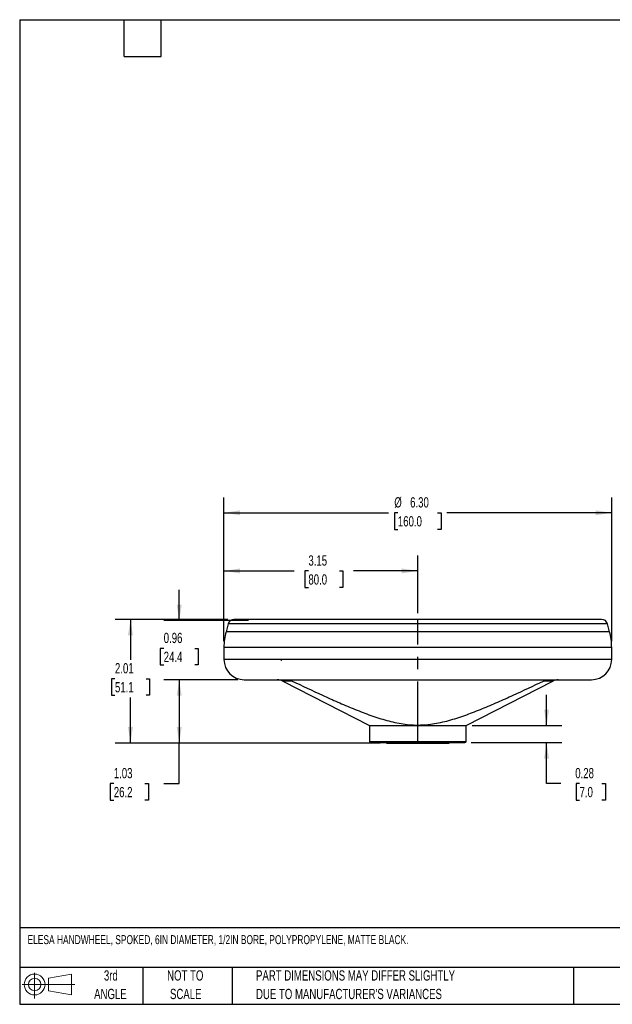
# Model space of a CAD drawing. Header units: inches. Extents: x 0.5 to 21.5, y 0.5 to 16.5.
# Tile 1 of 3: x 0.5 to 10.1, y 0.5 to 16.5. Entities that reach past the tile are written whole.
import ezdxf

# ---------------------------------------------------------------- set-up
doc = ezdxf.new("R2010")
doc.units = ezdxf.units.IN
doc.header["$LTSCALE"] = 2
doc.header["$MEASUREMENT"] = 0
doc.linetypes.add('CENTERX2', pattern=[0.8, 0.5, -0.1, 0.1, -0.1])
doc.layers.add('CENTER', color=40, linetype='CENTERX2')
doc.layers.add('DIMENSIONS', color=140, linetype='Continuous', lineweight=25)
doc.layers.add('TEXT', color=140, linetype='Continuous', lineweight=25)
doc.styles.add('SLDTEXTSTYLE0', font='TXT', dxfattribs={"width": 0.7})
doc.dimstyles.new('SLDDIMSTYLE0', dxfattribs={"dimtxt": 0.169922, "dimasz": 0.26, "dimexe": 0, "dimexo": 0.0625, "dimgap": 0.04248, "dimtad": 0, "dimtih": 1, "dimtoh": 1, "dimrnd": 1e-09, "dimzin": 12, "dimdsep": 46, "dimtxsty": 'SLDTEXTSTYLE0', "dimsah": 1, "dimcen": 0.09, "dimadec": 0, "dimazin": 3, "dimtfac": 1, "dimtofl": 0, "dimtmove": 0, "dimatfit": 3, "dimfxl": 0, "dimfrac": 2, "dimtolj": 1, "dimtzin": 12, "dimarcsym": 0})
doc.dimstyles.new('SLDDIMSTYLE1', dxfattribs={"dimtxt": 0.169922, "dimasz": 0.26, "dimexe": 0, "dimexo": 0.0625, "dimgap": 0.04248, "dimtad": 0, "dimtih": 1, "dimtoh": 1, "dimrnd": 1e-09, "dimzin": 4, "dimdsep": 46, "dimtxsty": 'SLDTEXTSTYLE0', "dimsah": 1, "dimcen": 0.09, "dimadec": 0, "dimazin": 1, "dimtfac": 1, "dimtofl": 0, "dimtmove": 0, "dimatfit": 3, "dimfxl": 0, "dimfrac": 2, "dimtolj": 1, "dimtzin": 12, "dimarcsym": 0})
doc.dimstyles.new('SLDDIMSTYLE2', dxfattribs={"dimtxt": 0.169922, "dimasz": 0.26, "dimexe": 0, "dimexo": 0.0625, "dimgap": 0.04248, "dimtad": 0, "dimtih": 1, "dimtoh": 1, "dimrnd": 1e-09, "dimdsep": 46, "dimtxsty": 'SLDTEXTSTYLE0', "dimsah": 1, "dimcen": 0.09, "dimadec": 0, "dimazin": 2, "dimtfac": 1, "dimtmove": 0, "dimatfit": 0, "dimfxl": 0, "dimfrac": 2, "dimtolj": 1, "dimtzin": 12, "dimarcsym": 0})

# ---------------------------------------------------------------- blocks, each defined once
blk = doc.blocks.new('Block11')
at = {"color": 7, "linetype": 'Continuous', "lineweight": 18}
for p, q in [((0.204, 0.418), (0.204, 0)), ((0.431, 0.328), (0.801, 0.396)), ((0.431, 0.126), (0.431, 0.328)), ((0.801, 0.396), (0.801, 0.058)), ((0, 0.227), (0.856, 0.227)), ((0.431, 0.126), (0.801, 0.058))]:
    blk.add_line(p, q, dxfattribs=at)
for radius in [0.169, 0.101]:
    blk.add_circle((0.204, 0.227), radius, dxfattribs=at)
blk = doc.blocks.new('Block12')
at = {"color": 7, "linetype": 'Continuous'}
blk.add_blockref('Block11', (0, 0), dxfattribs=at)
blk = doc.blocks.new('SW_NOTE_0_2')
at = {"layer": 'TEXT', "color": 0, "char_height": 0.16667, "attachment_point": 1, "style": 'SLDTEXTSTYLE0'}
for s, insert in [('PART DIMENSIONS MAY DIFFER SLIGHTLY', (0, 0.215)), ("DUE TO MANUFACTURER'S VARIANCES", (0, -0.086))]:
    blk.add_mtext(s, dxfattribs=dict(at, insert=insert))
blk = doc.blocks.new('SW_NOTE_0_3')
at = {"layer": 'TEXT', "color": 0, "char_height": 0.1667, "attachment_point": 2, "style": 'SLDTEXTSTYLE0'}
for s, insert in [('NOT TO', (0.414, 0.215)), ('SCALE', (0.422, -0.086))]:
    blk.add_mtext(s, dxfattribs=dict(at, insert=insert))
blk = doc.blocks.new('SW_NOTE_0_4')
at = {"layer": 'TEXT', "color": 0, "char_height": 0.1667, "attachment_point": 2, "style": 'SLDTEXTSTYLE0'}
for s, insert in [('3rd', (0.182, 0.215)), ('ANGLE', (0.175, -0.086))]:
    blk.add_mtext(s, dxfattribs=dict(at, insert=insert))
blk = doc.blocks.new('_D')
at = {"layer": 'DIMENSIONS'}
for p, q in [((3.819, 6.399), (3.819, 7.793)), ((6.969, 6.855), (6.969, 7.793)), ((3.819, 7.543), (4.961, 7.543)), ((5.191, 7.543), (5.134, 7.543)), ((5.134, 7.543), (5.134, 7.273)), ((5.696, 7.543), (5.753, 7.543)), ((5.753, 7.543), (5.753, 7.273)), ((6.969, 7.543), (5.926, 7.543)), ((5.134, 7.273), (5.191, 7.273)), ((5.753, 7.273), (5.696, 7.273))]:
    blk.add_line(p, q, dxfattribs=at)
for points in [[(3.819, 7.543), (4.079, 7.503), (4.079, 7.583)], [(6.969, 7.543), (6.709, 7.583), (6.709, 7.503)]]:
    blk.add_solid(points, dxfattribs=at)
at = {"layer": 'DIMENSIONS', "char_height": 0.1667, "attachment_point": 1, "style": 'SLDTEXTSTYLE0'}
for s, insert in [('3.15', (5.191, 7.795)), ('80.0', (5.191, 7.487))]:
    blk.add_mtext(s, dxfattribs=dict(at, insert=insert))
blk = doc.blocks.new('_D_1')
at = {"layer": 'DIMENSIONS'}
for p, q in [((3.819, 6.399), (3.819, 8.737)), ((10.119, 6.399), (10.119, 8.737)), ((3.819, 8.487), (6.492, 8.487)), ((6.645, 8.487), (6.588, 8.487)), ((6.588, 8.487), (6.588, 8.217)), ((7.291, 8.487), (7.348, 8.487)), ((7.348, 8.487), (7.348, 8.217)), ((10.119, 8.487), (7.443, 8.487)), ((6.588, 8.217), (6.645, 8.217)), ((7.348, 8.217), (7.291, 8.217))]:
    blk.add_line(p, q, dxfattribs=at)
for points in [[(3.819, 8.487), (4.079, 8.447), (4.079, 8.527)], [(10.119, 8.487), (9.859, 8.527), (9.859, 8.447)]]:
    blk.add_solid(points, dxfattribs=at)
at = {"layer": 'DIMENSIONS', "char_height": 0.1667, "attachment_point": 1, "style": 'SLDTEXTSTYLE0'}
for s, insert in [('%%c', (6.587, 8.74)), ('6.30', (6.844, 8.74)), ('160.0', (6.645, 8.432))]:
    blk.add_mtext(s, dxfattribs=dict(at, insert=insert))
blk = doc.blocks.new('_D_2')
at = {"layer": 'DIMENSIONS'}
for p, q in [((3.092, 6.735), (3.092, 7.235)), ((4.218, 6.735), (2.842, 6.735)), ((2.84, 6.284), (2.783, 6.284)), ((2.783, 6.284), (2.783, 6.014)), ((3.345, 6.284), (3.402, 6.284)), ((3.402, 6.284), (3.402, 6.014)), ((2.783, 6.014), (2.84, 6.014)), ((3.402, 6.014), (3.345, 6.014)), ((4.046, 5.775), (2.842, 5.775)), ((3.092, 5.775), (3.092, 5.275))]:
    blk.add_line(p, q, dxfattribs=at)
for points in [[(3.092, 6.735), (3.132, 6.995), (3.052, 6.995)], [(3.092, 5.775), (3.052, 5.515), (3.132, 5.515)]]:
    blk.add_solid(points, dxfattribs=at)
at = {"layer": 'DIMENSIONS', "char_height": 0.1667, "attachment_point": 1, "style": 'SLDTEXTSTYLE0'}
for s, insert in [('0.96', (2.84, 6.537)), ('24.4', (2.84, 6.229))]:
    blk.add_mtext(s, dxfattribs=dict(at, insert=insert))
blk = doc.blocks.new('_D_3')
at = {"layer": 'DIMENSIONS'}
for p, q in [((4.046, 5.775), (2.842, 5.775)), ((3.092, 5.775), (3.092, 4.745)), ((6.359, 4.745), (2.842, 4.745)), ((3.092, 4.087), (3.092, 4.745)), ((2.029, 4.087), (1.972, 4.087)), ((1.972, 4.087), (1.972, 3.817)), ((2.534, 4.087), (2.591, 4.087)), ((2.591, 4.087), (2.591, 3.817)), ((2.841, 4.087), (3.092, 4.087)), ((1.972, 3.817), (2.029, 3.817)), ((2.591, 3.817), (2.534, 3.817))]:
    blk.add_line(p, q, dxfattribs=at)
for points in [[(3.092, 5.775), (3.052, 5.515), (3.132, 5.515)], [(3.092, 4.745), (3.132, 5.005), (3.052, 5.005)]]:
    blk.add_solid(points, dxfattribs=at)
at = {"layer": 'DIMENSIONS', "char_height": 0.1667, "attachment_point": 1, "style": 'SLDTEXTSTYLE0'}
for s, insert in [('1.03', (2.029, 4.34)), ('26.2', (2.029, 4.032))]:
    blk.add_mtext(s, dxfattribs=dict(at, insert=insert))
blk = doc.blocks.new('_D_4')
at = {"layer": 'DIMENSIONS'}
for p, q in [((3.882, 6.755), (2.05, 6.755)), ((2.3, 6.755), (2.3, 6.099)), ((2.048, 5.791), (1.991, 5.791)), ((1.991, 5.791), (1.991, 5.521)), ((2.553, 5.791), (2.61, 5.791)), ((2.61, 5.791), (2.61, 5.521)), ((1.991, 5.521), (2.048, 5.521)), ((2.3, 4.745), (2.3, 5.483)), ((2.61, 5.521), (2.553, 5.521)), ((6.359, 4.745), (2.05, 4.745))]:
    blk.add_line(p, q, dxfattribs=at)
for points in [[(2.3, 6.755), (2.26, 6.495), (2.34, 6.495)], [(2.3, 4.745), (2.34, 5.005), (2.26, 5.005)]]:
    blk.add_solid(points, dxfattribs=at)
at = {"layer": 'DIMENSIONS', "char_height": 0.1667, "attachment_point": 1, "style": 'SLDTEXTSTYLE0'}
for s, insert in [('2.01', (2.048, 6.044)), ('51.1', (2.048, 5.736))]:
    blk.add_mtext(s, dxfattribs=dict(at, insert=insert))
blk = doc.blocks.new('_D_5')
at = {"layer": 'DIMENSIONS'}
for p, q in [((9.061, 5.03), (9.061, 5.53)), ((7.854, 5.03), (9.311, 5.03)), ((7.834, 4.753), (9.311, 4.753)), ((9.061, 4.087), (9.061, 4.753)), ((9.291, 4.087), (9.061, 4.087)), ((9.597, 4.087), (9.54, 4.087)), ((9.54, 4.087), (9.54, 3.817)), ((9.961, 4.087), (10.018, 4.087)), ((10.018, 4.087), (10.018, 3.817)), ((9.54, 3.817), (9.597, 3.817)), ((10.018, 3.817), (9.961, 3.817))]:
    blk.add_line(p, q, dxfattribs=at)
for points in [[(9.061, 5.03), (9.101, 5.29), (9.021, 5.29)], [(9.061, 4.753), (9.021, 4.493), (9.101, 4.493)]]:
    blk.add_solid(points, dxfattribs=at)
at = {"layer": 'DIMENSIONS', "char_height": 0.1667, "attachment_point": 1, "style": 'SLDTEXTSTYLE0'}
for s, insert in [('0.28', (9.527, 4.34)), ('7.0', (9.597, 4.032))]:
    blk.add_mtext(s, dxfattribs=dict(at, insert=insert))

msp = doc.modelspace()

# ---------------------------------------------------------------- linework, layer by layer
for p, q in [((9.956215, 6.755065), (3.981671, 6.755065)), ((3.88701, 6.682429), (3.852335, 6.553021)), ((10.050875, 6.682429), (3.88701, 6.682429)), ((10.08555, 6.553021), (10.050875, 6.682429)), ((10.08555, 6.553021), (3.852335, 6.553021)), ((3.818943, 6.299378), (3.818943, 6.101731)), ((10.118943, 6.299378), (3.818943, 6.299378)), ((10.118943, 6.101731), (10.118943, 6.299378)), ((10.118943, 6.101731), (3.818943, 6.101731)), ((4.876591, 5.775065), (4.876591, 5.770324)), ((9.061295, 5.770324), (9.061295, 5.775065)), ((4.775304, 5.75342), (6.183943, 5.030065)), ((4.926657, 5.75342), (4.775304, 5.75342)), ((7.753943, 5.030065), (9.162582, 5.75342)), ((9.162582, 5.75342), (9.011229, 5.75342)), ((6.183943, 5.030065), (6.183943, 4.772624)), ((6.183943, 5.030065), (7.753943, 5.030065)), ((7.753943, 4.772624), (7.753943, 5.030065)), ((6.183943, 4.772624), (7.753943, 4.772624)), ((6.458943, 4.752939), (6.458943, 4.745065)), ((6.458943, 4.745065), (7.478943, 4.745065)), ((7.478943, 4.745065), (7.478943, 4.752939))]:
    msp.add_line(p, q)
for centre, radius, start, end in [((3.981671, 6.657065), 0.098, 90, 165), ((9.956215, 6.657065), 0.098, 15, 90), ((4.798943, 6.299378), 0.98, 165, 180), ((9.138943, 6.299378), 0.98, 0, 15), ((4.145609, 6.101731), 0.326667, 180, 270), ((9.792276, 6.101731), 0.326667, 270, 0), ((4.68577, 5.579065), 0.196, 62.8188889, 90), ((9.252115, 5.579065), 0.196, 90, 117.1811111), ((6.203628, 4.772624), 0.019685, 180, 270), ((7.734258, 4.772624), 0.019685, 270, 0)]:
    msp.add_arc(centre, radius, start, end)
for points, knots in [([(4.738512, 6.11421), (4.738173, 6.111665), (4.737166, 6.104115), (4.747912, 6.095108), (4.758608, 6.092731), (4.760482, 6.092315)], [0, 0, 0, 0, 0.2954129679, 0.8765754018, 1, 1, 1, 1]), ([(4.145609, 5.775065), (4.145609, 5.775065), (4.443082, 5.775065), (5.502007, 5.775065), (6.220169, 5.775065), (7.717716, 5.775065), (8.435878, 5.775065), (9.494804, 5.775065), (9.792276, 5.775065), (9.792276, 5.775065)], [0, 0, 0, 0, 0.25, 0.25, 0.5, 0.5, 0.75, 0.75, 1, 1, 1, 1]), ([(4.926657, 5.75342), (5.090645, 5.67502), (5.255055, 5.597588), (5.502995, 5.484491), (5.585867, 5.447312), (5.752303, 5.374542), (5.835863, 5.338944), (6.004083, 5.270278), (6.088736, 5.237194), (6.217103, 5.190761), (6.260162, 5.175813), (6.346512, 5.147467), (6.389837, 5.134056), (6.520396, 5.096781), (6.608205, 5.075846), (6.786284, 5.046461), (6.87658, 5.038152), (6.991489, 5.03812), (7.014481, 5.038625), (7.060159, 5.040621), (7.082896, 5.042112), (7.150816, 5.047977), (7.195709, 5.053748), (7.329406, 5.075782), (7.417237, 5.096717), (7.591276, 5.146389), (7.677586, 5.175143), (7.848814, 5.237066), (7.933498, 5.270158), (8.101776, 5.33884), (8.185362, 5.374448), (8.351848, 5.447235), (8.434743, 5.484424), (8.68275, 5.59755), (8.847201, 5.675001), (9.011229, 5.75342)], [0, 0, 0, 0, 0.125, 0.125, 0.1875, 0.1875, 0.25, 0.25, 0.3125, 0.3125, 0.34375, 0.34375, 0.375, 0.375, 0.4375, 0.4375, 0.5, 0.5, 0.515625, 0.515625, 0.53125, 0.53125, 0.5625, 0.5625, 0.625, 0.625, 0.6875, 0.6875, 0.75, 0.75, 0.8125, 0.8125, 0.875, 0.875, 1, 1, 1, 1]), ([(6.203628, 4.752939), (6.203628, 4.752939), (6.284263, 4.752939), (6.571304, 4.752939), (6.765974, 4.752939), (7.171911, 4.752939), (7.366582, 4.752939), (7.653623, 4.752939), (7.734258, 4.752939), (7.734258, 4.752939)], [0, 0, 0, 0, 0.25, 0.25, 0.5, 0.5, 0.75, 0.75, 1, 1, 1, 1])]:
    msp.add_open_spline(points, degree=3, knots=knots)
for points in [[(4.876591, 5.770324), (4.893955, 5.766691), (4.91065, 5.761072), (4.926657, 5.75342)], [(9.011229, 5.75342), (9.027236, 5.761072), (9.04393, 5.766691), (9.061295, 5.770324)]]:
    msp.add_open_spline(points, degree=3)
at = {"layer": 'CENTER'}
msp.add_line((6.968943, 4.745065), (6.968943, 6.755065), dxfattribs=at)
at = {"layer": 'TEXT'}
for p, q in [((0.5, 16.5), (21.5, 16.5)), ((0.5, 16.5), (0.5, 0.5)), ((2.2, 15.9), (2.2, 16.5)), ((2.8, 15.9), (2.8, 16.5)), ((2.2, 15.9), (2.8, 15.9)), ((21.5, 1.742213), (0.5, 1.742213)), ((21.5, 1.1), (0.5, 1.1)), ((2.5, 1.1), (2.5, 0.5)), ((3.953671, 1.1), (3.953671, 0.5)), ((9.499723, 1.1), (9.499723, 0.5)), ((0.5, 0.5), (21.5, 0.5))]:
    msp.add_line(p, q, dxfattribs=at)

# ---------------------------------------------------------------- block references
for name, p in [('Block12', (0.53842, 0.594792)), ('SW_NOTE_0_4', (1.799004, 0.837438)), ('SW_NOTE_0_3', (2.776156, 0.837438)), ('SW_NOTE_0_2', (4.340101, 0.837438))]:
    msp.add_blockref(name, p, dxfattribs=at)

# ---------------------------------------------------------------- texts
at = {"layer": 'TEXT', "insert": (0.627223, 1.62364), "char_height": 0.14583333, "attachment_point": 1, "style": 'SLDTEXTSTYLE0'}
msp.add_mtext('ELESA HANDWHEEL, SPOKED, 6IN DIAMETER, 1/2IN BORE, POLYPROPYLENE, MATTE BLACK.', dxfattribs=at)

# ---------------------------------------------------------------- dimensions: what is measured, and where the dimension line sits
at = {"layer": 'DIMENSIONS'}
dim = msp.add_linear_dim(base=(10.118943, 8.487478), p1=(3.818943, 6.299378), p2=(10.118943, 6.299378), angle=0, text='%%c<>', dimstyle='SLDDIMSTYLE1', dxfattribs=at)
dim.commit()
dim.dimension.update_dxf_attribs({"geometry": '_D_1', "text_midpoint": (6.967773, 8.487478), "dimtype": 160})
for base, p1, p2, angle, dimstyle, picture, middle in [((6.968943, 7.542596), (3.818943, 6.299378), (6.968943, 6.755065), 0, 'SLDDIMSTYLE0', '_D', (5.443221, 7.542596)), ((3.092276, 6.735004), (4.145609, 5.775065), (4.317712, 6.735004), 90, 'SLDDIMSTYLE2', '_D_2', (3.092276, 6.284412)), ((2.300218, 6.755065), (6.458943, 4.745065), (3.981671, 6.755065), 90, 'SLDDIMSTYLE0', '_D_4', (2.300218, 5.790858)), ((3.092276, 4.745065), (4.145609, 5.775065), (6.458943, 4.745065), 90, 'SLDDIMSTYLE0', '_D_3', (3.092276, 4.086914)), ((9.06067, 4.752939), (7.753943, 5.030065), (7.734258, 4.752939), 90, 'SLDDIMSTYLE2', '_D_5', (9.06067, 4.086914))]:
    dim = msp.add_linear_dim(base=base, p1=p1, p2=p2, angle=angle, dimstyle=dimstyle, dxfattribs=at)
    dim.commit()
    dim.dimension.update_dxf_attribs({"geometry": picture, "text_midpoint": middle, "dimtype": 160})

doc.saveas('drawing.dxf')
